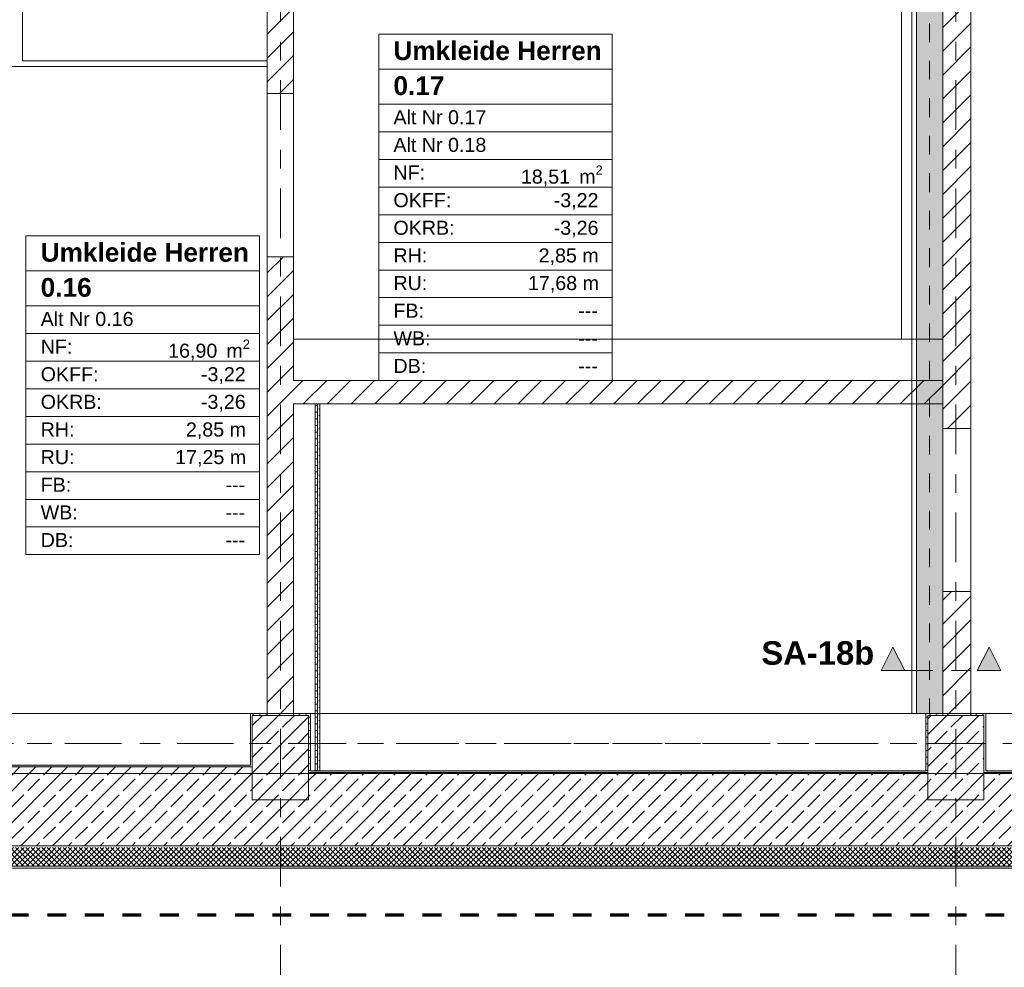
# Model space of a CAD drawing. Header units: metres. Extents: x -3.6 to 84.5, y -11 to 16.8.
# Tile 6 of 34: x 17.1 to 22.4, y -0.6 to 4.4. Entities that reach past the tile are written whole.
import ezdxf

# ---------------------------------------------------------------- set-up
doc = ezdxf.new("R2010")
doc.units = ezdxf.units.M
doc.header["$MEASUREMENT"] = 0
for name, pattern in [('Achse', [0.2, 0.1, -0.05, 0, -0.05]), ('Schnittlinie', [0.3, 0.15, -0.075, 0, -0.075]), ('Strichlinie doppelt', [0.546806, 0.264583, -0.105833, 0.070556, -0.105833]), ('Strichlinie eng', [0.115, 0.075, -0.04]), ('Wipeout_Contour', [1, 0, -1])]:
    doc.linetypes.add(name, pattern=pattern)
for name, color, linetype in [('203 - Marker.Schnitt - Ausbaudetail SA', 7, 'Continuous'), ('301 - Elemente.Linie', 7, 'Continuous'), ('401 - Zone.Raum_ Raumbegrenzung_ Whg.', 7, 'Continuous'), ('451 - Universal.Achsen Raster', 7, 'Continuous'), ('604 - Struktur.Wand Aussen', 7, 'Continuous'), ('605 - Struktur.Wand Innen', 7, 'Continuous'), ('607 - Struktur.Stütze', 7, 'Continuous'), ('608 - Struktur.Träger', 7, 'Continuous'), ('612 - Struktur.Stahlbau', 7, 'Continuous'), ('Abbruch_605 - Struktur.Wand Innen', 7, 'Continuous'), ('Abbruch_606 - Struktur.Wand Innen Ausbau', 7, 'Continuous'), ('Abbruch_702 - Einrichtung.Möbel Sanitär', 7, 'Continuous'), ('Neubau_612 - Struktur.Stahlbau', 7, 'Continuous'), ('Neubau_653 - Abdeckung.TB Verkofferung', 7, 'Continuous')]:
    doc.layers.add(name, color=color, linetype=linetype)
doc.styles.add('ERSTELLTER_STIL_1', font='txt')
doc.styles.add('ERSTELLTER_STIL_2', font='txt')
doc.linetypes.add('Abbruch 1', pattern='A,0,[1,2022.0244.A_L5A-PL04.01_iA_Deckenspiegel Kellergeschoss1.Shx,S=0.001984,R=0,X=0,Y=0],-0.25,0', length=0.25)
pattern_1 = [(0, (0, 0), (0, 0.08660254), [0, -0.05]), (0, (0.025, 0.0433), (0, 0.08660254), [0, -0.05])]
pattern_2 = [(45, (0, 0), (-0.014142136, 0.014142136), []), (135, (0, 0), (0.014142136, 0.014142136), [])]
pattern_3 = [(45, (0, 0), (-0.01767767, 0.01767767), [0, -0.025])]
pattern_4 = [(45, (0, 0), (-0.0848528, 0.0848528), []), (45, (-0.04243, 0.04243), (-0.0848528, 0.0848528), [0.09, -0.03])]
pattern_5 = [(45, (0, 0), (-0.0636396, 0.0636396), [])]

msp = doc.modelspace()

# ---------------------------------------------------------------- hatches: boundary and pattern name
at = {"layer": '203 - Marker.Schnitt - Ausbaudetail SA', "linetype": 'Continuous', "lineweight": 0, "true_color": 0x000000}
for points in [[(21.7325, 0.9384), (21.8575, 0.9384), (21.795, 1.0634)], [(22.3696, 0.9384), (22.3071, 1.0634), (22.2446, 0.9384)]]:
    msp.add_hatch(color=18, dxfattribs=at).paths.add_polyline_path(points)
at = {"layer": '604 - Struktur.Wand Aussen', "linetype": 'Continuous', "lineweight": 0, "true_color": 0x000000}
h = msp.add_hatch(dxfattribs=at)
h.set_pattern_fill('Beton__Stahlbeton_0001', color=18, style=0, pattern_type=2)
h.set_pattern_definition(pattern_4)
h.paths.add_polyline_path([(15.08, 0.25), (14.93, 0.25), (14.93, 0.005), (18.53, 0.005), (18.53, 0.25), (18.38, 0.25), (18.38, 0.425), (15.08, 0.425)])
h = msp.add_hatch(dxfattribs=at)
h.set_pattern_fill('Gips_0001', color=18, style=0, pattern_type=2)
h.set_pattern_definition(pattern_3)
h.paths.add_polyline_path([(18.37, 0.435), (15.28, 0.435), (15.28, 0.425), (18.37, 0.425)])
h = msp.add_hatch(dxfattribs=at)
h.set_pattern_fill('Beton__Stahlbeton_0001', color=18, style=0, pattern_type=2)
h.set_pattern_definition(pattern_4)
h.paths.add_polyline_path([(18.68, 0.25), (18.53, 0.25), (18.53, 0.005), (25.73, 0.005), (25.73, 0.25), (25.58, 0.25), (25.58, 0.395), (22.28, 0.395), (22.28, 0.25), (21.98, 0.25), (21.98, 0.395), (18.68, 0.395)])
h = msp.add_hatch(dxfattribs=at)
h.set_pattern_fill('Gips_0001', color=18, style=0, pattern_type=2)
h.set_pattern_definition(pattern_3)
h.paths.add_polyline_path([(18.69, 0.405), (18.69, 0.395), (21.97, 0.395), (21.97, 0.405)])
h = msp.add_hatch(dxfattribs=at)
h.set_pattern_fill('Gips_0001', color=18, style=0, pattern_type=2)
h.set_pattern_definition(pattern_3)
h.paths.add_polyline_path([(22.29, 0.405), (22.29, 0.395), (25.57, 0.395), (25.57, 0.405)])
h = msp.add_hatch(dxfattribs=at)
h.set_pattern_fill('Dämmung__hart_2_0001', color=18, style=0, pattern_type=2)
h.set_pattern_definition(pattern_2)
h.paths.add_polyline_path([(14.93, -0.105), (18.53, -0.105), (18.53, -0.005), (14.93, -0.005)])
h = msp.add_hatch(dxfattribs=at)
h.set_pattern_fill('Dämmung__hart_2_0001', color=18, style=0, pattern_type=2)
h.set_pattern_definition(pattern_2)
h.paths.add_polyline_path([(18.53, -0.105), (25.73, -0.105), (25.73, -0.005), (18.53, -0.005)])
h = msp.add_hatch(dxfattribs=at)
h.set_pattern_fill('Verputz_0001', color=18, style=0, pattern_type=2)
h.set_pattern_definition(pattern_1)
h.paths.add_polyline_path([(14.93, -0.115), (18.53, -0.115), (18.53, -0.105), (14.93, -0.105)])
h = msp.add_hatch(dxfattribs=at)
h.set_pattern_fill('Verputz_0001', color=18, style=0, pattern_type=2)
h.set_pattern_definition(pattern_1)
h.paths.add_polyline_path([(18.53, -0.115), (25.73, -0.115), (25.73, -0.105), (18.53, -0.105)])
at = {"layer": '607 - Struktur.Stütze', "linetype": 'Continuous', "lineweight": 0, "true_color": 0x000000}
h = msp.add_hatch(dxfattribs=at)
h.set_pattern_fill('Gips_0001', color=18, style=0, pattern_type=2)
h.set_pattern_definition(pattern_3)
h.paths.add_polyline_path([(18.38, 0.435), (18.37, 0.435), (18.37, 0.425), (18.38, 0.425)])
h = msp.add_hatch(dxfattribs=at)
h.set_pattern_fill('Gips_0001', color=18, style=0, pattern_type=2)
h.set_pattern_definition(pattern_3)
h.paths.add_polyline_path([(18.69, 0.405), (18.68, 0.405), (18.68, 0.395), (18.69, 0.395)])
h = msp.add_hatch(dxfattribs=at)
h.set_pattern_fill('Gips_0001', color=18, style=0, pattern_type=2)
h.set_pattern_definition(pattern_3)
h.paths.add_polyline_path([(21.98, 0.405), (21.97, 0.405), (21.97, 0.395), (21.98, 0.395)])
h = msp.add_hatch(dxfattribs=at)
h.set_pattern_fill('Gips_0001', color=18, style=0, pattern_type=2)
h.set_pattern_definition(pattern_3)
h.paths.add_polyline_path([(22.29, 0.405), (22.28, 0.405), (22.28, 0.395), (22.29, 0.395)])
at = {"layer": 'Abbruch_605 - Struktur.Wand Innen', "linetype": 'Continuous', "lineweight": 0, "true_color": 0x000000}
h = msp.add_hatch(dxfattribs=at)
h.set_pattern_fill('Gips_0001', color=18, style=0, pattern_type=2)
h.set_pattern_definition(pattern_3)
h.paths.add_polyline_path([(18.7275, 0.405), (18.7275, 2.36), (18.715, 2.36), (18.715, 0.405)])
h = msp.add_hatch(dxfattribs=at)
h.set_pattern_fill('Gips_0001', color=18, style=0, pattern_type=2)
h.set_pattern_definition(pattern_3)
h.paths.add_polyline_path([(18.74, 0.405), (18.74, 2.36), (18.7275, 2.36), (18.7275, 0.405)])

# ---------------------------------------------------------------- linework, layer by layer
at = {"layer": '203 - Marker.Schnitt - Ausbaudetail SA', "color": 7, "linetype": 'Continuous', "lineweight": 13, "flags": 128}
for points in [[(21.7325, 0.9384), (21.8575, 0.9384), (21.795, 1.0634)], [(22.3696, 0.9384), (22.2446, 0.9384), (22.3071, 1.0634)]]:
    msp.add_lwpolyline(points, close=True, dxfattribs=at)
at = {"layer": '401 - Zone.Raum_ Raumbegrenzung_ Whg.', "color": 7, "linetype": 'Continuous', "lineweight": 9}
for p, q in [((20.2988, 4.3314), (19.0536, 4.3314)), ((19.0536, 4.3314), (19.0536, 2.485)), ((19.0536, 4.3314), (20.2988, 4.3314)), ((19.0536, 4.1448), (19.0536, 4.3314)), ((20.2988, 2.485), (20.2988, 4.3314)), ((20.2988, 4.3314), (20.2988, 4.1448)), ((20.2988, 4.1448), (19.0536, 4.1448)), ((19.0536, 4.1448), (20.2988, 4.1448)), ((19.0536, 3.9582), (19.0536, 4.1448)), ((20.2988, 4.1448), (20.2988, 3.9582)), ((20.2988, 3.9582), (19.0536, 3.9582)), ((19.0536, 3.9582), (20.2988, 3.9582)), ((19.0536, 3.8109), (19.0536, 3.9582)), ((20.2988, 3.9582), (20.2988, 3.8109)), ((20.2988, 3.8109), (19.0536, 3.8109)), ((19.0536, 3.8109), (20.2988, 3.8109)), ((19.0536, 3.6636), (19.0536, 3.8109)), ((20.2988, 3.8109), (20.2988, 3.6636)), ((20.2988, 3.6636), (19.0536, 3.6636)), ((19.0536, 3.6636), (20.2988, 3.6636)), ((19.0536, 3.5163), (19.0536, 3.6636)), ((20.2988, 3.6636), (20.2988, 3.5163)), ((20.2988, 3.5163), (19.0536, 3.5163)), ((19.0536, 3.5163), (20.2988, 3.5163)), ((19.0536, 3.3689), (19.0536, 3.5163)), ((20.2988, 3.5163), (20.2988, 3.3689)), ((20.2988, 3.3689), (19.0536, 3.3689)), ((19.0536, 3.3689), (20.2988, 3.3689)), ((19.0536, 3.2216), (19.0536, 3.3689)), ((20.2988, 3.3689), (20.2988, 3.2216)), ((18.4184, 3.256), (17.1732, 3.256)), ((17.1732, 3.256), (17.1732, 1.5569)), ((17.1732, 3.256), (18.4184, 3.256)), ((17.1732, 3.0694), (17.1732, 3.256)), ((18.4184, 1.5569), (18.4184, 3.256)), ((18.4184, 3.256), (18.4184, 3.0694)), ((20.2988, 3.2216), (19.0536, 3.2216)), ((19.0536, 3.2216), (20.2988, 3.2216)), ((19.0536, 3.0743), (19.0536, 3.2216)), ((20.2988, 3.2216), (20.2988, 3.0743)), ((18.4184, 3.0694), (17.1732, 3.0694)), ((17.1732, 3.0694), (18.4184, 3.0694)), ((17.1732, 2.8827), (17.1732, 3.0694)), ((18.4184, 3.0694), (18.4184, 2.8827)), ((20.2988, 3.0743), (19.0536, 3.0743)), ((19.0536, 3.0743), (20.2988, 3.0743)), ((19.0536, 2.927), (19.0536, 3.0743)), ((20.2988, 3.0743), (20.2988, 2.927)), ((20.2988, 2.927), (19.0536, 2.927)), ((19.0536, 2.927), (20.2988, 2.927)), ((19.0536, 2.7796), (19.0536, 2.927)), ((20.2988, 2.927), (20.2988, 2.7796)), ((18.4184, 2.8827), (17.1732, 2.8827)), ((17.1732, 2.8827), (18.4184, 2.8827)), ((17.1732, 2.7354), (17.1732, 2.8827)), ((18.4184, 2.8827), (18.4184, 2.7354)), ((18.4184, 2.7354), (17.1732, 2.7354)), ((17.1732, 2.7354), (18.4184, 2.7354)), ((17.1732, 2.5881), (17.1732, 2.7354)), ((18.4184, 2.7354), (18.4184, 2.5881)), ((20.2988, 2.7796), (19.0536, 2.7796)), ((19.0536, 2.7796), (20.2988, 2.7796)), ((19.0536, 2.6323), (19.0536, 2.7796)), ((20.2988, 2.7796), (20.2988, 2.6323)), ((20.2988, 2.6323), (19.0536, 2.6323)), ((19.0536, 2.6323), (20.2988, 2.6323)), ((19.0536, 2.485), (19.0536, 2.6323)), ((20.2988, 2.6323), (20.2988, 2.485)), ((18.4184, 2.5881), (17.1732, 2.5881)), ((17.1732, 2.5881), (18.4184, 2.5881)), ((17.1732, 2.4408), (17.1732, 2.5881)), ((18.4184, 2.5881), (18.4184, 2.4408)), ((19.0536, 2.485), (20.2988, 2.485)), ((20.2988, 2.485), (19.0536, 2.485)), ((18.4184, 2.4408), (17.1732, 2.4408)), ((17.1732, 2.4408), (18.4184, 2.4408)), ((17.1732, 2.2935), (17.1732, 2.4408)), ((18.4184, 2.4408), (18.4184, 2.2935)), ((18.4184, 2.2935), (17.1732, 2.2935)), ((17.1732, 2.2935), (18.4184, 2.2935)), ((17.1732, 2.1461), (17.1732, 2.2935)), ((18.4184, 2.2935), (18.4184, 2.1461)), ((18.4184, 2.1461), (17.1732, 2.1461)), ((17.1732, 2.1461), (18.4184, 2.1461)), ((17.1732, 1.9988), (17.1732, 2.1461)), ((18.4184, 2.1461), (18.4184, 1.9988)), ((18.4184, 1.9988), (17.1732, 1.9988)), ((17.1732, 1.9988), (18.4184, 1.9988)), ((17.1732, 1.8515), (17.1732, 1.9988)), ((18.4184, 1.9988), (18.4184, 1.8515)), ((18.4184, 1.8515), (17.1732, 1.8515)), ((17.1732, 1.8515), (18.4184, 1.8515)), ((17.1732, 1.7042), (17.1732, 1.8515)), ((18.4184, 1.8515), (18.4184, 1.7042)), ((18.4184, 1.7042), (17.1732, 1.7042)), ((17.1732, 1.7042), (18.4184, 1.7042)), ((17.1732, 1.5569), (17.1732, 1.7042)), ((18.4184, 1.7042), (18.4184, 1.5569)), ((17.1732, 1.5569), (18.4184, 1.5569)), ((18.4184, 1.5569), (17.1732, 1.5569))]:
    msp.add_line(p, q, dxfattribs=at)
at = {"layer": '451 - Universal.Achsen Raster', "color": 160, "linetype": 'Strichlinie doppelt', "lineweight": 9, "true_color": 0x3232ff}
msp.add_line((64.935, 0.55), (-3.175, 0.55), dxfattribs=at)
at = {"layer": '604 - Struktur.Wand Aussen', "color": 7, "linetype": 'Continuous', "lineweight": 18}
for p, q in [((18.38, 0.425), (15.28, 0.425)), ((21.98, 0.395), (18.68, 0.395)), ((25.58, 0.395), (22.28, 0.395)), ((14.93, 0.005), (18.53, 0.005)), ((18.53, 0.005), (25.73, 0.005))]:
    msp.add_line(p, q, dxfattribs=at)
at = {"layer": '604 - Struktur.Wand Aussen', "color": 7, "linetype": 'Continuous', "lineweight": 13}
for p, q in [((14.93, -0.105), (18.53, -0.105)), ((18.53, -0.105), (25.73, -0.105))]:
    msp.add_line(p, q, dxfattribs=at)
at = {"layer": '604 - Struktur.Wand Aussen', "color": 7, "linetype": 'Continuous', "lineweight": 13, "flags": 128}
for points in [[(18.37, 0.435), (15.28, 0.435)], [(21.97, 0.405), (18.69, 0.405)], [(25.57, 0.405), (22.29, 0.405)], [(14.93, -0.115), (18.53, -0.115)], [(18.53, -0.115), (25.73, -0.115)]]:
    msp.add_lwpolyline(points, dxfattribs=at)
at = {"layer": '608 - Struktur.Träger', "color": 7, "linetype": 'Achse', "lineweight": 9}
msp.add_line((0.38, 0.55), (61.88, 0.55), dxfattribs=at)
at = {"layer": '608 - Struktur.Träger', "color": 7, "linetype": 'Continuous', "lineweight": 13}
msp.add_line((0.38, 0.39), (61.88, 0.39), dxfattribs=at)
at = {"layer": 'Abbruch_605 - Struktur.Wand Innen', "color": 7, "linetype": 'Abbruch 1', "lineweight": 13}
msp.add_line((18.715, 0.405), (18.715, 2.36), dxfattribs=at)
at = {"layer": 'Abbruch_605 - Struktur.Wand Innen', "color": 7, "linetype": 'Abbruch 1', "lineweight": 9}
msp.add_line((18.7275, 0.405), (18.7275, 2.36), dxfattribs=at)
at = {"layer": 'Abbruch_605 - Struktur.Wand Innen', "color": 7, "linetype": 'Abbruch 1', "lineweight": 13, "flags": 128}
msp.add_lwpolyline([(18.74, 0.405), (18.74, 2.36)], dxfattribs=at)
at = {"layer": 'Abbruch_606 - Struktur.Wand Innen Ausbau', "color": 7, "linetype": 'Abbruch 1', "lineweight": 13, "flags": 128}
for points in [[(21.84, 5.785), (21.84, 2.705)], [(22.06, 2.705), (22.06, 5.785)]]:
    msp.add_lwpolyline(points, dxfattribs=at)
at = {"layer": 'Abbruch_702 - Einrichtung.Möbel Sanitär', "color": 7, "linetype": 'Abbruch 1', "lineweight": 13, "flags": 128}
msp.add_lwpolyline([(17.155, 4.19), (17.155, 5.63)], dxfattribs=at)
at = {"layer": 'Neubau_612 - Struktur.Stahlbau', "color": 1, "linetype": 'Continuous', "lineweight": 13}
msp.add_line((21.92, 5.19), (21.92, 0.71), dxfattribs=at)
at = {"layer": 'Neubau_612 - Struktur.Stahlbau', "color": 1, "linetype": 'Achse', "lineweight": 9}
msp.add_line((21.99, 5.19), (21.99, 0.71), dxfattribs=at)
at = {"layer": 'Neubau_653 - Abdeckung.TB Verkofferung', "color": 1, "linetype": 'Continuous', "lineweight": 9}
for p, q in [((21.895, 0.71), (21.895, 5.19)), ((22.06, 0.71), (22.06, 5.19)), ((22.06, 0.71), (21.895, 0.71))]:
    msp.add_line(p, q, dxfattribs=at)

# ---------------------------------------------------------------- texts
at = {"layer": '203 - Marker.Schnitt - Ausbaudetail SA', "color": 7, "lineweight": 13, "insert": (21.695, 0.9684), "char_height": 0.125, "attachment_point": 9, "style": 'ERSTELLTER_STIL_1'}
msp.add_mtext('\\A1;{\\pqr;\\pt0;\\fArial|b1|i0|c0|p38;SA-18b}', dxfattribs=at)
at = {"layer": '401 - Zone.Raum_ Raumbegrenzung_ Whg.', "color": 7, "lineweight": 9, "attachment_point": 1}
for s, insert, char_height, style in [('\\A1;{\\pqj;\\pt0;\\fArial|b1|i0|c0|p38;}', (20.2202, 4.3167), 0.1, 'ERSTELLTER_STIL_1'), ('\\A1;{\\pqj;\\pt0;\\fArial|b1|i0|c0|p38;Umkleide Herren}', (19.1322, 4.2938), 0.1, 'ERSTELLTER_STIL_1'), ('\\A1;{\\pql;\\pt0;\\fArial|b1|i0|c0|p38;0.17}', (19.1322, 4.1072), 0.1, 'ERSTELLTER_STIL_1'), ('\\A1;{\\pqj;\\pt0;\\fArial|b1|i0|c0|p38;}', (20.2202, 4.1301), 0.1, 'ERSTELLTER_STIL_1'), ('\\A1;{\\pqj;\\pt0;\\fArial|b0|i0|c0|p38;}', (20.2202, 3.9435), 0.075, 'ERSTELLTER_STIL_2'), ('\\A1;{\\pqj;\\pt0;\\fArial|b0|i0|c0|p38;Alt Nr 0.17}', (19.1322, 3.9263), 0.075, 'ERSTELLTER_STIL_2'), ('\\A1;{\\pqj;\\pt0;\\fArial|b0|i0|c0|p38;Alt Nr 0.18}', (19.1322, 3.779), 0.075, 'ERSTELLTER_STIL_2'), ('\\A1;{\\pqj;\\pt0;\\fArial|b0|i0|c0|p38;}', (20.2202, 3.7962), 0.075, 'ERSTELLTER_STIL_2'), ('\\A1;{\\pqj;\\pt0;\\fArial|b0|i0|c0|p38;NF: }', (19.1322, 3.6317), 0.075, 'ERSTELLTER_STIL_2'), ('\\A1;{\\pql;\\pt0,0.05;\\fArial|b0|i0|c0|p38;18,51\\fArial|b0|i0|c0|p38;\\A1{\\H.66x;\\S^  ;}\\fArial|b0|i0|c0|p38; m\\fArial|b0|i0|c0|p38;\\A1{\\H.66x;\\S2^  ;}}', (19.8117, 3.6317), 0.075, 'ERSTELLTER_STIL_2'), ('\\A1;{\\pqj;\\pt0;\\fArial|b0|i0|c0|p38;OKFF: }', (19.1322, 3.4844), 0.075, 'ERSTELLTER_STIL_2'), ('\\A1;{\\pqj;\\pt0;\\fArial|b0|i0|c0|p38;-3,22}', (19.9864, 3.4844), 0.075, 'ERSTELLTER_STIL_2'), ('\\A1;{\\pqj;\\pt0;\\fArial|b0|i0|c0|p38;OKRB: }', (19.1322, 3.3371), 0.075, 'ERSTELLTER_STIL_2'), ('\\A1;{\\pqj;\\pt0;\\fArial|b0|i0|c0|p38;-3,26}', (19.9864, 3.3371), 0.075, 'ERSTELLTER_STIL_2'), ('\\A1;{\\pqj;\\pt0;\\fArial|b1|i0|c0|p38;Umkleide Herren}', (17.2518, 3.2184), 0.1, 'ERSTELLTER_STIL_1'), ('\\A1;{\\pqj;\\pt0;\\fArial|b1|i0|c0|p38;}', (18.3398, 3.2412), 0.1, 'ERSTELLTER_STIL_1'), ('\\A1;{\\pqj;\\pt0;\\fArial|b0|i0|c0|p38;RH: }', (19.1322, 3.1897), 0.075, 'ERSTELLTER_STIL_2'), ('\\A1;{\\pqj;\\pt0;\\fArial|b0|i0|c0|p38;2,85 m}', (19.9061, 3.1897), 0.075, 'ERSTELLTER_STIL_2'), ('\\A1;{\\pqj;\\pt0;\\fArial|b1|i0|c0|p38;}', (18.3398, 3.0546), 0.1, 'ERSTELLTER_STIL_1'), ('\\A1;{\\pql;\\pt0;\\fArial|b1|i0|c0|p38;0.16}', (17.2518, 3.0318), 0.1, 'ERSTELLTER_STIL_1'), ('\\A1;{\\pqj;\\pt0;\\fArial|b0|i0|c0|p38;RU: }', (19.1322, 3.0424), 0.075, 'ERSTELLTER_STIL_2'), ('\\A1;{\\pqj;\\pt0;\\fArial|b0|i0|c0|p38;17,68 m}', (19.8492, 3.0424), 0.075, 'ERSTELLTER_STIL_2'), ('\\A1;{\\pqj;\\pt0;\\fArial|b0|i0|c0|p38;FB: }', (19.1322, 2.8951), 0.075, 'ERSTELLTER_STIL_2'), ('\\A1;{\\pqj;\\pt0;\\fArial|b0|i0|c0|p38;Alt Nr 0.16}', (17.2518, 2.8509), 0.075, 'ERSTELLTER_STIL_2'), ('\\A1;{\\pqj;\\pt0;\\fArial|b0|i0|c0|p38;}', (18.3398, 2.868), 0.075, 'ERSTELLTER_STIL_2'), ('\\A1;{\\pqj;\\pt0;\\fArial|b0|i0|c0|p38;---}', (20.1173, 2.8951), 0.075, 'ERSTELLTER_STIL_2'), ('\\A1;{\\pqj;\\pt0;\\fArial|b0|i0|c0|p38;WB: }', (19.1322, 2.7478), 0.075, 'ERSTELLTER_STIL_2'), ('\\A1;{\\pqj;\\pt0;\\fArial|b0|i0|c0|p38;NF: }', (17.2518, 2.7036), 0.075, 'ERSTELLTER_STIL_2'), ('\\A1;{\\pqj;\\pt0;\\fArial|b0|i0|c0|p38;---}', (20.1173, 2.7478), 0.075, 'ERSTELLTER_STIL_2'), ('\\A1;{\\pql;\\pt0,0.05;\\fArial|b0|i0|c0|p38;16,90\\fArial|b0|i0|c0|p38;\\A1{\\H.66x;\\S^  ;}\\fArial|b0|i0|c0|p38; m\\fArial|b0|i0|c0|p38;\\A1{\\H.66x;\\S2^  ;}}', (17.9313, 2.7036), 0.075, 'ERSTELLTER_STIL_2'), ('\\A1;{\\pqj;\\pt0;\\fArial|b0|i0|c0|p38;DB: }', (19.1322, 2.6004), 0.075, 'ERSTELLTER_STIL_2'), ('\\A1;{\\pqj;\\pt0;\\fArial|b0|i0|c0|p38;OKFF: }', (17.2518, 2.5562), 0.075, 'ERSTELLTER_STIL_2'), ('\\A1;{\\pqj;\\pt0;\\fArial|b0|i0|c0|p38;-3,22}', (18.106, 2.5562), 0.075, 'ERSTELLTER_STIL_2'), ('\\A1;{\\pqj;\\pt0;\\fArial|b0|i0|c0|p38;---}', (20.1173, 2.6004), 0.075, 'ERSTELLTER_STIL_2'), ('\\A1;{\\pqj;\\pt0;\\fArial|b0|i0|c0|p38;OKRB: }', (17.2518, 2.4089), 0.075, 'ERSTELLTER_STIL_2'), ('\\A1;{\\pqj;\\pt0;\\fArial|b0|i0|c0|p38;-3,26}', (18.106, 2.4089), 0.075, 'ERSTELLTER_STIL_2'), ('\\A1;{\\pqj;\\pt0;\\fArial|b0|i0|c0|p38;RH: }', (17.2518, 2.2616), 0.075, 'ERSTELLTER_STIL_2'), ('\\A1;{\\pqj;\\pt0;\\fArial|b0|i0|c0|p38;2,85 m}', (18.0258, 2.2616), 0.075, 'ERSTELLTER_STIL_2'), ('\\A1;{\\pqj;\\pt0;\\fArial|b0|i0|c0|p38;RU: }', (17.2518, 2.1143), 0.075, 'ERSTELLTER_STIL_2'), ('\\A1;{\\pqj;\\pt0;\\fArial|b0|i0|c0|p38;17,25 m}', (17.9688, 2.1143), 0.075, 'ERSTELLTER_STIL_2'), ('\\A1;{\\pqj;\\pt0;\\fArial|b0|i0|c0|p38;FB: }', (17.2518, 1.9669), 0.075, 'ERSTELLTER_STIL_2'), ('\\A1;{\\pqj;\\pt0;\\fArial|b0|i0|c0|p38;---}', (18.237, 1.9669), 0.075, 'ERSTELLTER_STIL_2'), ('\\A1;{\\pqj;\\pt0;\\fArial|b0|i0|c0|p38;WB: }', (17.2518, 1.8196), 0.075, 'ERSTELLTER_STIL_2'), ('\\A1;{\\pqj;\\pt0;\\fArial|b0|i0|c0|p38;---}', (18.237, 1.8196), 0.075, 'ERSTELLTER_STIL_2'), ('\\A1;{\\pqj;\\pt0;\\fArial|b0|i0|c0|p38;DB: }', (17.2518, 1.6723), 0.075, 'ERSTELLTER_STIL_2'), ('\\A1;{\\pqj;\\pt0;\\fArial|b0|i0|c0|p38;---}', (18.237, 1.6723), 0.075, 'ERSTELLTER_STIL_2')]:
    msp.add_mtext(s, dxfattribs=dict(at, insert=insert, char_height=char_height, style=style))

# ---------------------------------------------------------------- wipeouts: each hides what was drawn before it
at = {"color": 254, "linetype": 'Wipeout_Contour', "lineweight": 0, "ltscale": 76.421554}
msp.add_wipeout([(18.46, 5.2), (18.46, 4.015), (18.6, 4.015), (18.6, 5.2)], dxfattribs=at).dxf.layer = '605 - Struktur.Wand Innen'
at = {"color": 254, "linetype": 'Wipeout_Contour', "lineweight": 0, "ltscale": 74.689101}
msp.add_wipeout([(18.46, 0.7), (18.6, 0.7), (18.6, 3.145), (18.46, 3.145)], dxfattribs=at).dxf.layer = '605 - Struktur.Wand Innen'

# ---------------------------------------------------------------- next in the draw order: hatches: boundary and pattern name
at = {"layer": '605 - Struktur.Wand Innen', "linetype": 'Continuous', "lineweight": 0, "true_color": 0x000000}
h = msp.add_hatch(dxfattribs=at)
h.set_pattern_fill('MW_Ziegel_0001', color=18, style=0, pattern_type=2)
h.set_pattern_definition(pattern_5)
h.paths.add_polyline_path([(18.46, 5.2), (18.46, 4.015), (18.6, 4.015), (18.6, 5.2)])
h = msp.add_hatch(dxfattribs=at)
h.set_pattern_fill('MW_Ziegel_0001', color=18, style=0, pattern_type=2)
h.set_pattern_definition(pattern_5)
h.paths.add_polyline_path([(18.46, 0.7), (18.6, 0.7), (18.6, 3.145), (18.46, 3.145)])
at = {"layer": '607 - Struktur.Stütze', "linetype": 'Continuous', "lineweight": 0, "true_color": 0x000000}
h = msp.add_hatch(dxfattribs=at)
h.set_pattern_fill('Gips_0001', color=18, style=0, pattern_type=2)
h.set_pattern_definition(pattern_3)
h.paths.add_polyline_path([(18.37, 0.435), (18.38, 0.435), (18.38, 0.7), (18.46, 0.7), (18.46, 0.71), (18.37, 0.71)])
h = msp.add_hatch(dxfattribs=at)
h.set_pattern_fill('Beton__Stahlbeton_0001', color=18, style=0, pattern_type=2)
h.set_pattern_definition(pattern_4)
h.paths.add_polyline_path([(18.38, 0.25), (18.68, 0.25), (18.68, 0.7), (18.38, 0.7)])
h = msp.add_hatch(dxfattribs=at)
h.set_pattern_fill('Gips_0001', color=18, style=0, pattern_type=2)
h.set_pattern_definition(pattern_3)
h.paths.add_polyline_path([(18.69, 0.71), (18.6, 0.71), (18.6, 0.7), (18.68, 0.7), (18.68, 0.405), (18.69, 0.405)])

# ---------------------------------------------------------------- next in the draw order: linework, layer by layer
at = {"layer": '451 - Universal.Achsen Raster', "color": 160, "linetype": 'Strichlinie doppelt', "lineweight": 9, "true_color": 0x3232ff}
msp.add_line((18.53, -10.585), (18.53, 16.355), dxfattribs=at)
at = {"layer": '605 - Struktur.Wand Innen', "color": 7, "linetype": 'Continuous', "lineweight": 18}
for p, q in [((18.46, 4.015), (18.6, 4.015)), ((18.46, 3.145), (18.6, 3.145))]:
    msp.add_line(p, q, dxfattribs=at)
at = {"layer": '605 - Struktur.Wand Innen', "color": 7, "linetype": 'Continuous', "lineweight": 13}
for p, q in [((18.46, 4.015), (18.46, 3.145)), ((18.6, 3.145), (18.6, 4.015))]:
    msp.add_line(p, q, dxfattribs=at)
at = {"layer": '605 - Struktur.Wand Innen', "color": 7, "linetype": 'Continuous', "lineweight": 18, "flags": 128}
for points in [[(18.46, 5.2), (18.46, 4.015)], [(18.6, 4.015), (18.6, 5.2)], [(18.46, 3.145), (18.46, 0.7)], [(18.6, 2.485), (18.6, 3.145)], [(18.6, 0.7), (18.6, 2.36)]]:
    msp.add_lwpolyline(points, dxfattribs=at)
at = {"layer": '607 - Struktur.Stütze', "color": 7, "linetype": 'Continuous', "lineweight": 5, "flags": 128}
for points in [[(18.46, 0.71), (18.37, 0.71), (18.37, 0.435)], [(18.69, 0.405), (18.69, 0.71), (18.6, 0.71)]]:
    msp.add_lwpolyline(points, dxfattribs=at)
at = {"layer": '607 - Struktur.Stütze', "color": 7, "linetype": 'Continuous', "lineweight": 13, "flags": 128}
msp.add_lwpolyline([(18.38, 0.25), (18.68, 0.25), (18.68, 0.7), (18.38, 0.7)], close=True, dxfattribs=at)
at = {"layer": 'Abbruch_605 - Struktur.Wand Innen', "color": 7, "linetype": 'Abbruch 1', "lineweight": 13, "flags": 128}
for points in [[(18.74, 2.36), (18.6, 2.36)], [(18.6, 2.36), (18.6, 0.71)]]:
    msp.add_lwpolyline(points, dxfattribs=at)
at = {"layer": 'Abbruch_606 - Struktur.Wand Innen Ausbau', "color": 7, "linetype": 'Abbruch 1', "lineweight": 13, "flags": 128}
msp.add_lwpolyline([(18.6, 2.705), (18.6, 2.485)], dxfattribs=at)
at = {"layer": 'Abbruch_702 - Einrichtung.Möbel Sanitär', "color": 7, "linetype": 'Abbruch 1', "lineweight": 13, "flags": 128}
for points in [[(15.28, 4.16), (18.46, 4.16)], [(18.46, 4.19), (17.155, 4.19)], [(18.46, 4.16), (18.46, 4.19)]]:
    msp.add_lwpolyline(points, dxfattribs=at)

# ---------------------------------------------------------------- next in the draw order: wipeouts: each hides what was drawn before it
at = {"color": 254, "linetype": 'Wipeout_Contour', "lineweight": 0, "ltscale": 90.275098}
msp.add_wipeout([(22.21, 5.94), (22.06, 5.785), (22.06, 2.23), (22.21, 2.23)], dxfattribs=at).dxf.layer = '605 - Struktur.Wand Innen'
at = {"color": 254, "linetype": 'Wipeout_Contour', "lineweight": 0, "ltscale": 88.666449}
msp.add_wipeout([(22.06, 1.36), (22.06, 0.7), (22.21, 0.7), (22.21, 1.36)], dxfattribs=at).dxf.layer = '605 - Struktur.Wand Innen'

# ---------------------------------------------------------------- next in the draw order: hatches: boundary and pattern name
at = {"layer": '605 - Struktur.Wand Innen', "linetype": 'Continuous', "lineweight": 0, "true_color": 0x000000}
h = msp.add_hatch(dxfattribs=at)
h.set_pattern_fill('MW_Ziegel_0001', color=18, style=0, pattern_type=2)
h.set_pattern_definition(pattern_5)
h.paths.add_polyline_path([(22.21, 5.94), (22.06, 5.785), (22.06, 2.23), (22.21, 2.23)])
h = msp.add_hatch(dxfattribs=at)
h.set_pattern_fill('MW_Ziegel_0001', color=18, style=0, pattern_type=2)
h.set_pattern_definition(pattern_5)
h.paths.add_polyline_path([(22.06, 1.36), (22.06, 0.7), (22.21, 0.7), (22.21, 1.36)])
at = {"layer": '607 - Struktur.Stütze', "linetype": 'Continuous', "lineweight": 0, "true_color": 0x000000}
h = msp.add_hatch(dxfattribs=at)
h.set_pattern_fill('Gips_0001', color=18, style=0, pattern_type=2)
h.set_pattern_definition(pattern_3)
h.paths.add_polyline_path([(21.97, 0.71), (21.97, 0.405), (21.98, 0.405), (21.98, 0.7), (22.06, 0.7), (22.06, 0.71)])
h = msp.add_hatch(dxfattribs=at)
h.set_pattern_fill('Beton__Stahlbeton_0001', color=18, style=0, pattern_type=2)
h.set_pattern_definition(pattern_4)
h.paths.add_polyline_path([(21.98, 0.25), (22.28, 0.25), (22.28, 0.7), (21.98, 0.7)])
h = msp.add_hatch(dxfattribs=at)
h.set_pattern_fill('Gips_0001', color=18, style=0, pattern_type=2)
h.set_pattern_definition(pattern_3)
h.paths.add_polyline_path([(22.21, 0.7), (22.28, 0.7), (22.28, 0.405), (22.29, 0.405), (22.29, 0.71), (22.21, 0.71)])
at = {"layer": '612 - Struktur.Stahlbau', "linetype": 'Continuous', "lineweight": 0, "true_color": 0x30307f}
msp.add_hatch(color=177, dxfattribs=at).paths.add_polyline_path([(21.92, 5.19), (22.06, 5.19), (22.06, 0.71), (21.92, 0.71)])
at = {"layer": 'Abbruch_605 - Struktur.Wand Innen', "linetype": 'Continuous', "lineweight": 0, "true_color": 0x000000}
h = msp.add_hatch(dxfattribs=at)
h.set_pattern_fill('MW_Ziegel_0001', color=18, style=0, pattern_type=2)
h.set_pattern_definition(pattern_5)
h.paths.add_polyline_path([(22.06, 2.485), (18.6, 2.485), (18.6, 2.36), (22.06, 2.36)])

# ---------------------------------------------------------------- next in the draw order: linework, layer by layer
at = {"layer": '203 - Marker.Schnitt - Ausbaudetail SA', "color": 7, "linetype": 'Schnittlinie', "lineweight": 13}
msp.add_line((21.8575, 0.9384), (22.2446, 0.9384), dxfattribs=at)
at = {"layer": '301 - Elemente.Linie', "color": 160, "linetype": 'Strichlinie eng', "lineweight": 70, "true_color": 0x3232ff, "flags": 128}
msp.add_lwpolyline([(15.0261, 14.065), (32.7919, 14.065), (32.7919, -0.365), (15.0261, -0.365)], close=True, dxfattribs=at)
at = {"layer": '451 - Universal.Achsen Raster', "color": 160, "linetype": 'Strichlinie doppelt', "lineweight": 9, "true_color": 0x3232ff}
msp.add_line((22.13, -10.585), (22.13, 16.355), dxfattribs=at)
at = {"layer": '605 - Struktur.Wand Innen', "color": 7, "linetype": 'Continuous', "lineweight": 18}
for p, q in [((22.06, 2.23), (22.21, 2.23)), ((22.06, 1.36), (22.21, 1.36))]:
    msp.add_line(p, q, dxfattribs=at)
at = {"layer": '605 - Struktur.Wand Innen', "color": 7, "linetype": 'Continuous', "lineweight": 13}
for p, q in [((22.06, 2.23), (22.06, 1.36)), ((22.21, 1.36), (22.21, 2.23))]:
    msp.add_line(p, q, dxfattribs=at)
at = {"layer": '605 - Struktur.Wand Innen', "color": 7, "linetype": 'Continuous', "lineweight": 18, "flags": 128}
for points in [[(22.21, 2.23), (22.21, 5.94)], [(22.06, 5.785), (22.06, 2.485)], [(22.06, 2.36), (22.06, 2.23)], [(22.06, 1.36), (22.06, 0.7)], [(22.21, 0.7), (22.21, 1.36)]]:
    msp.add_lwpolyline(points, dxfattribs=at)
at = {"layer": '607 - Struktur.Stütze', "color": 7, "linetype": 'Continuous', "lineweight": 5, "flags": 128}
for points in [[(22.06, 0.71), (21.97, 0.71), (21.97, 0.405)], [(22.29, 0.405), (22.29, 0.71), (22.21, 0.71)]]:
    msp.add_lwpolyline(points, dxfattribs=at)
at = {"layer": '607 - Struktur.Stütze', "color": 7, "linetype": 'Continuous', "lineweight": 13, "flags": 128}
msp.add_lwpolyline([(21.98, 0.25), (22.28, 0.25), (22.28, 0.7), (21.98, 0.7)], close=True, dxfattribs=at)
at = {"layer": '608 - Struktur.Träger', "color": 7, "linetype": 'Continuous', "lineweight": 13}
msp.add_line((0.38, 0.71), (61.88, 0.71), dxfattribs=at)
at = {"layer": 'Abbruch_605 - Struktur.Wand Innen', "color": 7, "linetype": 'Abbruch 1', "lineweight": 18, "flags": 128}
for points in [[(22.06, 2.485), (18.6, 2.485)], [(18.6, 2.36), (22.06, 2.36)]]:
    msp.add_lwpolyline(points, dxfattribs=at)
at = {"layer": 'Abbruch_606 - Struktur.Wand Innen Ausbau', "color": 7, "linetype": 'Abbruch 1', "lineweight": 13, "flags": 128}
for points in [[(22.06, 2.705), (18.6, 2.705)], [(22.06, 2.485), (22.06, 2.705)], [(22.06, 2.485), (22.06, 2.705)], [(18.6, 2.485), (22.06, 2.485)]]:
    msp.add_lwpolyline(points, dxfattribs=at)
at = {"layer": 'Neubau_612 - Struktur.Stahlbau', "color": 1, "linetype": 'Continuous', "lineweight": 13}
for p in [(22.06, 5.19), (21.92, 0.71)]:
    msp.add_line(p, (22.06, 0.71), dxfattribs=at)

doc.saveas('drawing.dxf')
